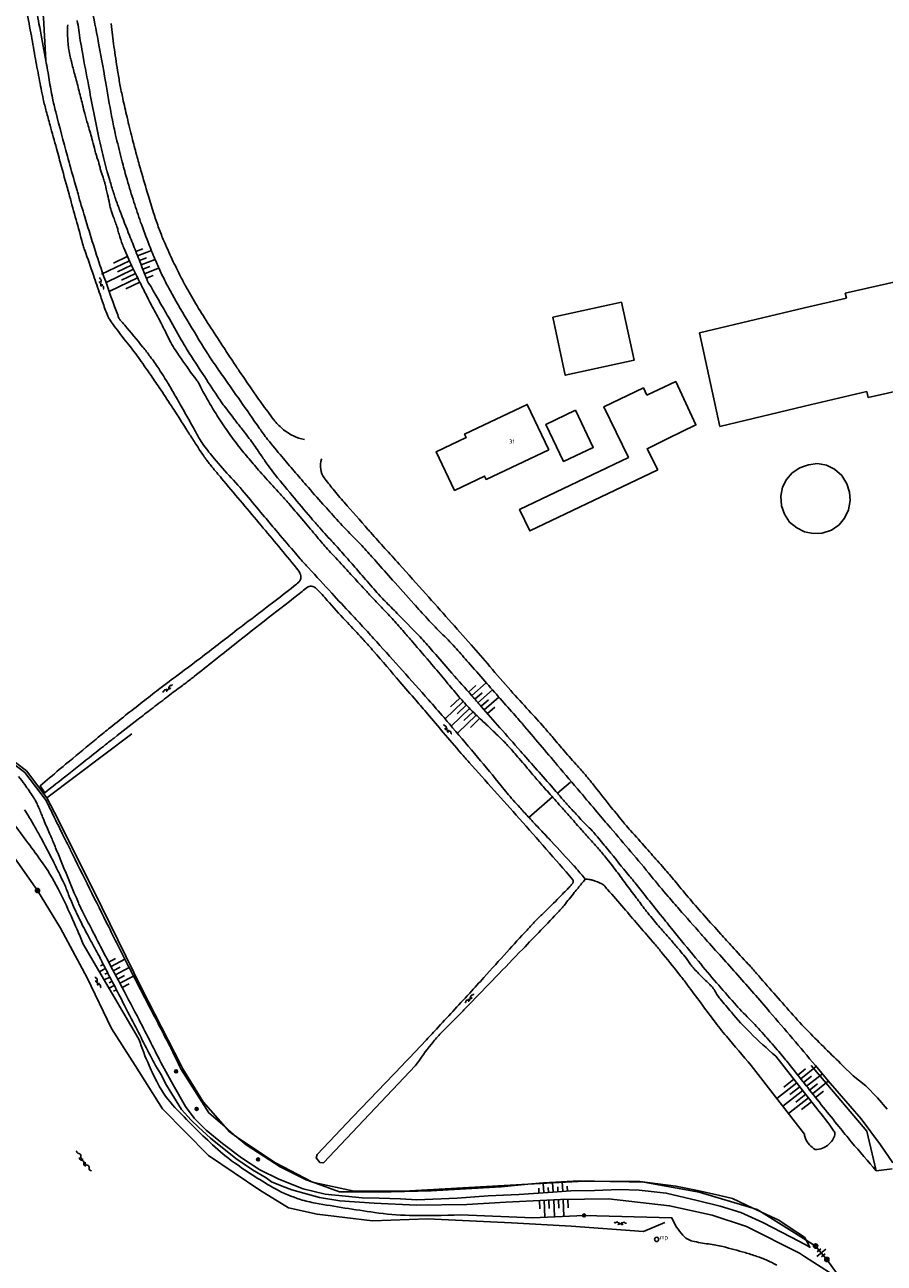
# Model space of a CAD drawing. Header units: millimetres. Extents: x 149344 to 154519, y 463794 to 476271.
# Tile 37 of 70: x 149836 to 150017, y 468458 to 468719. Entities that reach past the tile are written whole.
import ezdxf

# ---------------------------------------------------------------- set-up
doc = ezdxf.new("R2010")
doc.units = ezdxf.units.MM
doc.header["$LTSCALE"] = 4
doc.layers.get('0').update_dxf_attribs({"color": 252, "linetype": 'CONTINUOUS'})
for name, color, linetype in [('Gebouw', 252, 'CONTINUOUS'), ('Huisnummer', 252, 'CONTINUOUS'), ('symbool talud', 252, 'CONTINUOUS'), ('symbool water', 252, 'CONTINUOUS'), ('Topografie', 252, 'CONTINUOUS')]:
    doc.layers.add(name, color=color, linetype=linetype)
doc.styles.add('ISO', font='ISO')

# ---------------------------------------------------------------- blocks, each defined once
blk = doc.blocks.new('water4')
at = {"linetype": 'Continuous'}
for centre, start, end in [((-0.01, 0.75), 129.7446, 230.2554), ((-0.32, 1.12), 309.7446, 50.2554), ((-0.32, 0.37), 309.7446, 50.2554), ((0.32, 0.01), 129.7446, 230.2554), ((0, 0.38), 309.7446, 50.2554), ((-0.01, -0.74), 129.7446, 230.2554), ((-0.32, -0.37), 309.7446, 50.2554), ((-0.32, -1.12), 309.7446, 50.2554), ((0, -0.37), 309.7446, 50.2554)]:
    blk.add_arc(centre, 0.244, start, end, dxfattribs=at)
blk = doc.blocks.new('talud')
for p, q in [((0, 0.75), (0.5, 0.75)), ((0, 0.5), (1, 0.5)), ((0, 0.25), (0.5, 0.25)), ((0, 0), (1, 0)), ((0, -0.25), (0.5, -0.25)), ((0, -0.5), (1, -0.5)), ((0, -0.75), (0.5, -0.75))]:
    blk.add_line(p, q)
blk = doc.blocks.new('DRHEK')
at = {"linetype": 'Continuous'}
for p, q in [((1.25, 0), (-1.25, 0)), ((-0.5, 0.7), (0.5, 0.7)), ((-0.5, -0.7), (0.5, -0.7))]:
    blk.add_line(p, q, dxfattribs=at)
blk = doc.blocks.new('paal')
for radius in [0.45, 0.2]:
    blk.add_circle((0, 0), radius)
blk = doc.blocks.new('meerpaal')
at = {"color": 0}
blk.add_circle((0, 0), 0.45, dxfattribs=at)
at = {"style": 'ISO'}
blk.add_attdef('MEERPAAL', (0.7, 0), '', height=0.9, dxfattribs=at)
blk = doc.blocks.new('boom')
for radius in [0.315, 0.225, 0.135]:
    blk.add_circle((0, 0), radius)
blk = doc.blocks.new('water6')
at = {"linetype": 'Continuous'}
for centre, start, end in [((0.16, 1.47), 129.7446, 230.2554), ((-0.47, 2.22), 309.7446, 50.2554), ((-0.47, 0.72), 309.7446, 50.2554), ((0.49, 0), 129.7446, 230.2554), ((-0.14, 0.75), 309.7446, 50.2554), ((0.16, -1.51), 129.7446, 230.2554), ((-0.47, -0.76), 309.7446, 50.2554), ((-0.47, -2.26), 309.7446, 50.2554), ((-0.14, -0.75), 309.7446, 50.2554)]:
    blk.add_arc(centre, 0.488, start, end, dxfattribs=at)

msp = doc.modelspace()

# ---------------------------------------------------------------- linework, layer by layer
at = {"layer": 'Gebouw'}
for points in [[(150008.81, 468661.27), (150008.56, 468662.29), (150021.61, 468665.22), (150026.24, 468643.27), (150013.38, 468640.39), (150013.11, 468641.63)], [(149947.07, 468657.25), (149961.52, 468660.39), (149964.18, 468648.19), (149949.72, 468645.05), (149947.07, 468657.25)], [(150008.81, 468661.27), (150000, 468659.18)], [(150000, 468659.18), (149977.92, 468653.94), (149982.22, 468634.3), (150000, 468638.52)], [(149966.89, 468640.86), (149966.16, 468642.39), (149957.84, 468638.41), (149962.99, 468627.79), (149940.13, 468616.83), (149942.29, 468612.32), (149969.18, 468625.2)], [(149966.89, 468640.86), (149972.94, 468643.72), (149977.18, 468634.62), (149971.26, 468631.75)], [(150000, 468638.52), (150013.11, 468641.63)], [(149946.27, 468629.4), (149941.74, 468638.93), (149928.57, 468632.68), (149928.9, 468631.97), (149922.58, 468628.97), (149926.44, 468620.85), (149932.76, 468623.85), (149933.09, 468623.15), (149946.27, 468629.4)], [(149951.9, 468637.68), (149955.59, 468629.89), (149949.35, 468626.94), (149945.66, 468634.73), (149951.9, 468637.68)], [(149969.18, 468625.2), (149966.93, 468629.6), (149971.26, 468631.75)], [(149995.06, 468619.66), (149995.4, 468621.53), (149996.19, 468623.14), (149997.44, 468624.51), (149999.03, 468625.62), (150000, 468625.94)], [(150000, 468625.94), (150000.81, 468626.21), (150002.73, 468626.47), (150004.61, 468626.12), (150006.28, 468625.33), (150007.83, 468623.97), (150008.92, 468622.25), (150009.47, 468620.51), (150009.57, 468618.7), (150009.23, 468616.75), (150008.41, 468615.03), (150007.26, 468613.6), (150005.68, 468612.5), (150003.73, 468611.87), (150001.83, 468611.81), (150000, 468612.12), (150000, 468612.12)], [(150000, 468612.12), (149998.36, 468613), (149996.87, 468614.2), (149995.83, 468615.86), (149995.17, 468617.58), (149995.06, 468619.66)]]:
    msp.add_lwpolyline(points, dxfattribs=at)
at = {"layer": 'Topografie'}
for p, q in [((149948.07, 468557.22), (149950.79, 468559.53)), ((149942.09, 468552.1), (149947.03, 468556.42)), ((150002.34, 468462.03), (150004.7, 468459.22))]:
    msp.add_line(p, q, dxfattribs=at)
for points in [[(149803.55, 469263.61, 0), (149802.36, 469256.22, 0.000009)], [(149953.92, 468539.15, 0.000497), (149952.41, 468537.29, 0.000952), (149951.62, 468536.31, 0.000629), (149949.47, 468533.63, -0.003873), (149949.12, 468533.2, -0.017778), (149948.43, 468532.43, -0.001663), (149940.78, 468524.45, -0.000169), (149935.04, 468518.53, -0.000173), (149929.43, 468512.73, -0.001927), (149927.82, 468511.08, 0.000699), (149923.38, 468506.56, 0.028254), (149921.57, 468504.49, 0.013944), (149918.27, 468500), (149898.88, 468479.52), (149898.15, 468479.61), (149897.33, 468480.57), (149897.54, 468481.28), (149905.08, 468489.22), (149915.42, 468500, 0.001316), (149920.22, 468505.05, 0.002577), (149922.65, 468507.65, 0.000026), (149929.51, 468515.08, 0.001425), (149929.64, 468515.21, 0.001916), (149932.62, 468518.5, -0.001181), (149937.45, 468523.84, -0.001465), (149941.68, 468528.46, -0.004084), (149943.21, 468530.11, -0.01116), (149944.78, 468531.68, 0.005416), (149948.04, 468534.88, 0.002656), (149950.18, 468537.06, 0.008063), (149950.87, 468537.79, 0.021102), (149951.04, 468538, 0.014109), (149951.28, 468538.32, 0.056933), (149951.36, 468538.47, 0.053244), (149951.4, 468538.65, 0.220264), (149951.29, 468539.04, 0.005008), (149940.09, 468551.86, 0.000984), (149929.5, 468563.68, -0.006193), (149927.84, 468565.58, -0.000587), (149924.08, 468569.98, 0.000665), (149920.77, 468573.87, 0.000094), (149918.35, 468576.69, 0.000067), (149914.96, 468580.65, 0.001764), (149909.4, 468587.08, 0.004854), (149907.36, 468589.4, 0.005129), (149906.66, 468590.15, -0.001145), (149903.54, 468593.48, -0.008543), (149899.69, 468597.74, 0.015212), (149897.5, 468600.11, 0.074762), (149896.89, 468600.57, 0.106091), (149896.36, 468600.72, 0.083581), (149895.89, 468600.68, 0.095421), (149895.52, 468600.5, 0.006105), (149894.39, 468599.63, 0.000483), (149880.18, 468588.43, 0.000184), (149871.71, 468581.73, -0.001649), (149870.76, 468580.99, -0.008028), (149868.73, 468579.46, 0.00581), (149865.92, 468577.35, 0.000689), (149862.67, 468574.86, 0.000819), (149859.95, 468572.76, 0.000575), (149854.88, 468568.81, 0.001569), (149853.02, 468567.36, 0.000337), (149852.65, 468567.06, -0.000026), (149847.83, 468563.24, -0.000366), (149845.03, 468561.03, -0.000218), (149840.31, 468557.31), (149839.32, 468558.74, -0.001505), (149843.35, 468562.17, -0.002851), (149845.49, 468563.96, -0.000039), (149851.09, 468568.6, -0.001603), (149851.23, 468568.71, -0.002068), (149853.72, 468570.73, -0.001449), (149857.29, 468573.58, -0.002119), (149860.82, 468576.36, -0.002199), (149864.25, 468579.01, -0.005101), (149868.63, 468582.3, 0.005158), (149872.96, 468585.55, 0.001444), (149876.77, 468588.48, -0.00137), (149880.78, 468591.58, -0.001048), (149882.36, 468592.78, 0.000285), (149888.17, 468597.21, 0.004321), (149892.67, 468600.7, 0.018225), (149893.7, 468601.57, 0.13097), (149894.06, 468602.13, 0.117224), (149894.11, 468602.87, 0.051109), (149893.95, 468603.47, 0.072969), (149893.74, 468603.86, 0.009274), (149892.73, 468605.12, 0.001285), (149885.3, 468614.06, 0.001565), (149877.48, 468623.36, -0.005991), (149875.45, 468625.81, -0.012812), (149874.02, 468627.68, -0.012243), (149872.63, 468629.71, -0.001581), (149871.23, 468631.87, -0.001722), (149869.96, 468633.86, -0.001159), (149868.78, 468635.73, 0.001589), (149867.91, 468637.1, 0.004144), (149866.95, 468638.59, 0.001589), (149864.38, 468642.45, 0.00436), (149862.42, 468645.33, 0.003608), (149859.99, 468648.77, 0.014837), (149857.65, 468651.84, -0.012802), (149854.92, 468655.39, -0.00618), (149854.06, 468656.61, -0.02001), (149853.81, 468657, -0.031935), (149853.48, 468657.66, -0.016021), (149852.96, 468659.03, -0.00179), (149851.95, 468661.99, 0.001295), (149850.55, 468666.08, 0.002867), (149848.71, 468671.33, -0.015485), (149848.4, 468672.31, -0.002802), (149848.27, 468672.76, -0.000128), (149845.52, 468682.71), (149845.41, 468683.12, -0.000002), (149843.83, 468688.84, -0.000004), (149842.78, 468692.68, -0.000319), (149841.42, 468697.62, -0.000543), (149840.63, 468700.51, -0.012761), (149840, 468703.09, -0.007573), (149839.11, 468707.48, -0.002059), (149838.26, 468712.13, 0.001966), (149837.38, 468717.01, 0.001172), (149836.39, 468722.23, -0.00226)], [(149810.05, 468725.71, 0.000014), (149799.54, 468718.14, 0.000298)], [(149817.19, 468575.9), (149836.12, 468561.53), (149840.6, 468555.67, 0.000447), (149842.06, 468552.67, 0.001104), (149844.07, 468548.58, 0.000001), (149845.69, 468545.33, 0.000077), (149845.71, 468545.27, 0.000768), (149853.75, 468529.13, 0.001396), (149858.2, 468520.27, 0.000053), (149858.4, 468519.89, 0.00043), (149858.42, 468519.84, 0.001442), (149858.48, 468519.72, 0.00005), (149860.24, 468516.31, 0.000668), (149861.46, 468513.97, -0.00017), (149866.25, 468504.75, -0.00599), (149866.78, 468503.69, -0.001738), (149868.57, 468500), (149868.94, 468499.28), (149874.83, 468490.03), (149878.2, 468487.13)], [(149756.71, 468649.56, 0.000002), (149755.5, 468651.53)], [(149836.26, 468742.64, 0.002397), (149837.26, 468735.45, 0.009903), (149838.23, 468729.54, 0.00623), (149840.07, 468720.2), (149840.55, 468711.16)], [(149838.17, 468723.81, 0.000272), (149839.1, 468718.9, -0.000214), (149840.28, 468712.63, -0.001609), (149840.55, 468711.16)], [(149948.07, 468557.22, 0.002118), (149946.8, 468558.68, 0.000482), (149943.37, 468562.57, -0.000535), (149940.28, 468566.08, -0.000518), (149935.99, 468570.97, 0.000565), (149932.05, 468575.46, 0.001188), (149930.08, 468577.69, -0.000559), (149925.88, 468582.43, -0.004341), (149922.49, 468586.33, 0.006308), (149920.15, 468589.01, 0.00789), (149918.86, 468590.4, 0.002346), (149914.41, 468595, 0.007159), (149911.78, 468597.62, -0.018702), (149910.8, 468598.65, -0.003443), (149909.49, 468600.14, 0.001605), (149906.71, 468603.34, 0.00011), (149904.3, 468606.08, 0.000205), (149903.02, 468607.55, 0.006594), (149900.63, 468610.2, -0.005525), (149897.77, 468613.36, -0.005213), (149896.24, 468615.12, -0.001987), (149892.31, 468619.79, -0.005314), (149888.26, 468624.74, -0.016278), (149887.01, 468626.42, -0.008087), (149886.4, 468627.32, 0.007202), (149885.72, 468628.33, 0.003683), (149883.77, 468631.1, 0.007415), (149882.77, 468632.46, 0.004451), (149881.79, 468633.72, -0.002877), (149880.27, 468635.67, -0.002088), (149877.99, 468638.65, -0.007721), (149877.39, 468639.47, -0.008267), (149876.92, 468640.16, -0.001275), (149873.94, 468644.69, -0.001347), (149870.21, 468650.42, -0.013491), (149869.86, 468651.01, -0.000565), (149869.37, 468651.86, -0.000096), (149866.51, 468656.89, -0.000055), (149864.73, 468660.01, 0.000061), (149863.13, 468662.82, 0.015489), (149862.15, 468664.43, -0.049053), (149861.87, 468664.96, -0.002347), (149861.64, 468665.53, 0.000634), (149860.82, 468667.63, 0.000054), (149859.45, 468671.09, -0.000056), (149858.13, 468674.42, -0.002971), (149856.1, 468679.64, -0.006143), (149855.17, 468682.18, -0.008715), (149854.77, 468683.39, -0.004054), (149853.97, 468686, -0.004256), (149853.45, 468687.8, -0.000527), (149853.39, 468688.03, -0.004391), (149852.79, 468690.25, -0.011526), (149851.69, 468694.97, -0.004952), (149849.49, 468706.06, -0.001373), (149848.23, 468712.85, -0.003643), (149847.78, 468715.41, -0.007961), (149847.45, 468717.59, 0.008496), (149847.14, 468719.63, 0.021056)], [(149850.32, 468721.5, -0.002707), (149851.71, 468714.43, -0.006371), (149853.26, 468705.68, 0.007943), (149854.53, 468698.67, 0.008169), (149855.21, 468695.52, 0.005321), (149856.38, 468690.71, 0.001815), (149856.65, 468689.66, 0.00611), (149857.61, 468686.16, 0.007563), (149859.05, 468681.43, 0.008278), (149860.47, 468677.24, 0.00708), (149862.28, 468672.4, 0.007523), (149863.65, 468669.06, 0.009648), (149864.8, 468666.49, 0.015545), (149866.65, 468662.87, 0.009033), (149870.14, 468656.79, 0.004593), (149874.31, 468649.96, 0.01246), (149875.93, 468647.5, 0.000471), (149877.92, 468644.64, 0.000273), (149881.36, 468639.73, 0.000322), (149885.45, 468633.88, 0.001761), (149886.2, 468632.82, 0.015354), (149887.16, 468631.56, 0.005219), (149890.14, 468627.95, 0.00176), (149892.73, 468624.9, 0.001795), (149895.29, 468621.93, 0.002765), (149898.79, 468617.95, 0.003421), (149901.66, 468614.77, 0.011954), (149904.88, 468611.4, -0.014172), (149907.59, 468608.54, -0.000737), (149909.97, 468605.89, 0.000504), (149913.43, 468602.01, 0.000292), (149917.9, 468597.03, 0.00046), (149920.73, 468593.88, 0.01895), (149924.01, 468590.5, -0.021844), (149926.85, 468587.55, -0.000181), (149929.36, 468584.69, 0.000131), (149932.83, 468580.74, 0.000185), (149939.23, 468573.48, -0.001145), (149940.26, 468572.3, -0.00348), (149940.72, 468571.77, -0.000215), (149948.11, 468563.05, -0.000113), (149952.86, 468557.44, 0.00015), (149956.45, 468553.2, 0.001433), (149959.24, 468549.93, -0.000936), (149963.52, 468544.92, -0.0062), (149967.79, 468539.77, 0.007521), (149971.32, 468535.53, 0.002321), (149973.67, 468532.83, 0.001187), (149978.29, 468527.58, 0.000991), (149979.22, 468526.54, -0.000136), (149985.97, 468518.96, -0.004319), (149992.68, 468511.3, -0.002966), (150002.28, 468500), (150005, 468496.8), (150011.93, 468488.77), (150016, 468483.3), (150018.58, 468479.55)], [(149845.15, 468718.71, 0.043427), (149845.07, 468716.97, 0.011671), (149845.22, 468714.7, 0.021448), (149845.38, 468713.47, 0.007322), (149845.68, 468711.95, 0.010985), (149845.91, 468710.95, 0.003917), (149846.61, 468708.28, -0.003351), (149847.43, 468705.15, -0.002192), (149848.24, 468701.94, 0.003666), (149848.73, 468700.02, 0.009475), (149849.34, 468697.86, -0.006641), (149850.22, 468694.78, -0.007193), (149850.75, 468692.76, 0.010975), (149851.1, 468691.45, 0.012063), (149851.36, 468690.62, -0.010951), (149851.65, 468689.72, -0.00904), (149851.87, 468688.93, 0.007651), (149852.12, 468687.99, 0.013412), (149852.38, 468687.18, 0.005975), (149852.51, 468686.82, -0.023272), (149852.82, 468685.85, -0.007565), (149852.99, 468685.19, -0.002353), (149853.5, 468683.06, -0.010826), (149853.91, 468681.08, 0.023778), (149854.12, 468680.18, 0.012239), (149854.28, 468679.68, 0.003585), (149854.87, 468677.97, 0.005625), (149855.28, 468676.85, -0.01172), (149855.47, 468676.32, -0.018982), (149855.69, 468675.56, 0.012696), (149856, 468674.43, 0.001909), (149856.16, 468673.89, 0.002971), (149856.27, 468673.54, 0.012198), (149856.47, 468672.99, 0.005747), (149856.93, 468671.81, 0.008731), (149857.76, 468669.84, 0.009094), (149858.63, 468667.97, 0.001033), (149859.48, 468666.26, 0.001141), (149860.24, 468664.71, 0.000762), (149861.54, 468662.14, 0.001381), (149862.26, 468660.72, 0.005918), (149862.96, 468659.37, -0.002594), (149864.6, 468656.31, -0.009667), (149865.82, 468653.88, 0.012096), (149866.81, 468651.93, 0.023695), (149867.8, 468650.29, 0.008158), (149870.97, 468645.72, 0.011031), (149872.04, 468644.3, -0.022932), (149872.54, 468643.6, -0.033332), (149872.95, 468642.85, 0.015905), (149873.77, 468641.26, 0.01186), (149876.32, 468636.91, 0.015187), (149878.48, 468633.62, 0.010642), (149880.84, 468630.42, 0.012435), (149882.98, 468627.78, 0.002084), (149885.25, 468625.13, 0.003343), (149886.69, 468623.5, 0.006052), (149889.77, 468620.12, -0.010042), (149891.62, 468618.07, -0.001374), (149892.9, 468616.56, -0.000601), (149895.83, 468613.12, -0.002943), (149898.47, 468609.98, 0.008042), (149899.45, 468608.84, 0.008038), (149900.68, 468607.49, -0.003219), (149903.79, 468604.14, -0.000696), (149906.13, 468601.59, 0.001122), (149907.58, 468600.01, 0.005547), (149909.2, 468598.29, -0.004243), (149911.32, 468596.06, -0.003711), (149913.6, 468593.58, -0.003697), (149915.84, 468591.06, -0.002553), (149917.6, 468589.03, -0.001095), (149921.68, 468584.27, -0.003833), (149924.46, 468580.96, 0.004364), (149926.9, 468578.05, 0.008945), (149929.1, 468575.58, 0.014259), (149930.54, 468574.1, 0.004288), (149931.91, 468572.79, -0.002888), (149933.96, 468570.86, -0.00115), (149936.48, 468568.42, -0.005691), (149936.99, 468567.92, -0.012886), (149937.6, 468567.27, -0.00365), (149939.69, 468564.89, -0.004499), (149942.41, 468561.69, 0.006837), (149944.21, 468559.59, 0.002237), (149946.54, 468556.96, -0.002031), (149949.11, 468554.08, -0.000915), (149950.95, 468551.99, 0.000779), (149953.1, 468549.54, 0.006015), (149954.83, 468547.63, -0.006261), (149956.49, 468545.79, -0.011209), (149958.19, 468543.77, -0.00785), (149960.5, 468540.79, -0.002551), (149962.54, 468538.05, 0.002483), (149964.64, 468535.24, 0.000969), (149966.57, 468532.69, 0.003982), (149967.04, 468532.08, 0.008648), (149967.68, 468531.28, 0.002588), (149969.89, 468528.68, 0.003541), (149971.54, 468526.79, -0.003942), (149973.02, 468525.09, -0.005519), (149974.02, 468523.9, -0.004588), (149975.2, 468522.44, -0.02376), (149975.79, 468521.6, 0.026706), (149976.33, 468520.86, 0.018573), (149976.83, 468520.29, 0.005422), (149978.63, 468518.41, 0.01636), (149979.73, 468517.36, -0.024331), (149980.45, 468516.65, -0.064033), (149981.13, 468515.68, 0.042792), (149982.09, 468514.2, 0.010004), (149982.26, 468513.99, 0.00072), (149984.64, 468511.17, 0.022079), (149988.59, 468506.89, 0.017519), (149993.98, 468501.92), (150000, 468494.27), (150002.56, 468490.97, -0.029384), (150006.16, 468486.2, -0.23), (150006.36, 468485.4, -0.169195), (150005.13, 468483.45, -0.204678), (150002.24, 468482.33, -0.153493), (150000.19, 468484.67, -0.053262), (150000, 468485.53), (149988.79, 468500, -0.00594), (149983.6, 468506.12, -0.01113), (149980.95, 468509.48, -0.001826), (149975.44, 468516.85, 0.007264), (149974.04, 468518.68, 0.003003), (149970.31, 468523.35, 0.006929), (149968.66, 468525.34, 0.001071), (149967.97, 468526.14, 0.000125), (149962.02, 468533.04, 0.00102), (149958.62, 468536.95, 0.004245), (149957.8, 468537.88, 0.10294), (149957.38, 468538.19, 0.027157), (149955.54, 468538.91, 0.043553), (149954.91, 468539.06, 0.02812), (149953.92, 468539.15)], [(149840.55, 468711.16, -0.004456), (149841.25, 468707.1, 0.008828), (149841.94, 468703.3, 0.013797), (149842.61, 468700.37, 0.004323), (149845.08, 468691.09, 0.000756), (149846.5, 468685.97, 0.000918), (149847.04, 468684.07, 0.000449), (149847.3, 468683.14, 0.003706), (149848.71, 468678.34, 0.002998), (149850.53, 468672.43, 0.00718), (149852.39, 468666.81, 0.004791), (149855.37, 468658.46, 0.004403), (149855.91, 468657.03, 0.049404), (149855.97, 468656.91, 0.044527), (149856.19, 468656.62, -0.011685), (149857.11, 468655.59, -0.003848), (149860.94, 468650.96, -0.00923), (149862.48, 468648.98, -0.017803), (149864.26, 468646.45, -0.011208), (149866.85, 468642.26, -0.001649), (149868.37, 468639.64, -0.001529), (149869.99, 468636.81, -0.00838), (149871.55, 468633.97, 0.011527), (149872.69, 468631.92, 0.026858), (149873.77, 468630.29, 0.01514), (149875.92, 468627.56, 0.011513), (149879.52, 468623.47, -0.011425), (149883.14, 468619.35, -0.001573), (149886.53, 468615.29, 0.002281), (149888.87, 468612.49, 0.001536), (149892.65, 468608.05, 0.004348), (149894, 468606.5, 0.003814), (149895.77, 468604.54, 0.001404), (149900.62, 468599.26, 0.001568), (149904.72, 468594.85, -0.00233), (149907.47, 468591.88, -0.002185), (149910.08, 468589.02, -0.001043), (149915.5, 468582.98, -0.001635), (149920.97, 468576.84, -0.002704), (149924.24, 468573.09, -0.002388), (149926.05, 468570.97, -0.000821), (149931.29, 468564.78, -0.006078), (149936.22, 468558.77, 0.01199), (149938.76, 468555.75, 0.00384), (149940.14, 468554.21, 0.002993), (149941.94, 468552.26, 0.000779), (149943.87, 468550.2, -0.000613), (149946.32, 468547.59, -0.001), (149946.82, 468547.05, -0.000108), (149951.47, 468542.03, -0.01061), (149952.1, 468541.32, -0.003567), (149953.92, 468539.15)], [(149784.66, 468514.05, -0.000004), (149789.96, 468507.52, -0.001887)], [(150005.23, 468456.48), (150000, 468459.84), (149998.93, 468460.53), (149987.83, 468466.14), (149980.6, 468468.53), (149971.65, 468470.51), (149958.8, 468471.98), (149948.74, 468471.86), (149937.25, 468471.26), (149929.03, 468470.79), (149918.44, 468470.61), (149909.56, 468471.04), (149902.31, 468471.55), (149898.04, 468472.27), (149892.23, 468473.84), (149890.24, 468474.6), (149887.98, 468475.55), (149886.82, 468476.4), (149883.96, 468478.05), (149880.48, 468480.46), (149875.15, 468484.73), (149872.61, 468487.02), (149871.06, 468488.48), (149869.07, 468490.75), (149865.89, 468495.83), (149864.61, 468498.32), (149863.56, 468500, 0.000343), (149859.17, 468508.55, 0.000546), (149856.41, 468513.91, 0.000005), (149852.14, 468522.17, 0.000244), (149852.06, 468522.34, 0.006344), (149850.43, 468525.39, -0.005623), (149848.58, 468528.83, -0.007135), (149847.63, 468530.72, -0.005121), (149846.37, 468533.38, -0.019275), (149845.2, 468536.2, 0.021796), (149844.16, 468538.68, 0.00369), (149843.24, 468540.58, 0.002915), (149842.05, 468542.98, 0.002493), (149840.66, 468545.68, 0.003342), (149839.6, 468547.69, 0.008445), (149838.33, 468549.97, 0.00769), (149836.86, 468552.43, 0.005557), (149836.02, 468553.75, 0.003204)], [(150017.4, 468490.81), (150015.32, 468493.17), (150012.86, 468495.74), (150010.25, 468497.83), (150008.02, 468500, -0.00716), (150000.88, 468507.07, -0.013232), (149997.18, 468511.06, -0.00119), (149989.92, 468519.34, 0.005033), (149988.19, 468521.28, 0.001973), (149984.81, 468524.98, -0.002777), (149982.4, 468527.61, -0.00268), (149979.01, 468531.41, -0.002917), (149975.94, 468534.93, -0.009687), (149973.03, 468538.44, 0.012819), (149970.81, 468541.07, 0.000207), (149969.45, 468542.61, 0.000103), (149966.72, 468545.69, 0.000614), (149963.45, 468549.37, -0.001781), (149962.32, 468550.64, -0.009343), (149962.08, 468550.93, -0.000835), (149959.4, 468554.23, -0.005104), (149955.88, 468558.66, 0.009457), (149953.97, 468561.04, 0.00964), (149952.31, 468562.93, -0.005764), (149949.52, 468566.09, -0.002668), (149947.17, 468568.84, 0.003377), (149945.3, 468571.01, 0.009231), (149942.09, 468574.57, -0.007765), (149938.26, 468578.79, -0.00408), (149933.85, 468583.87, 0.004576), (149929.92, 468588.4, 0.000667), (149925.24, 468593.68, 0.00065), (149920.42, 468599.09, 0.001345), (149914.8, 468605.35, -0.001268), (149908.83, 468611.99, -0.002093), (149908.25, 468612.64, -0.000239), (149903.25, 468618.34, -0.009131), (149900.93, 468621.08, -0.010578), (149899.03, 468623.52, -0.128299), (149898.31, 468625.28, -0.112616), (149898.51, 468627.43, -0.002213), (149898.53, 468627.48, -0.002213)], [(150000.33, 468463.28), (150001.13, 468461.81), (150000, 468462.41), (149997.18, 468463.93), (149991.23, 468467.01), (149986.65, 468469.07), (149982.25, 468470.44), (149977.44, 468471.62), (149970.96, 468473.16), (149965.24, 468473.8), (149961.13, 468473.95), (149955.85, 468473.71), (149950.9, 468473.62), (149946.09, 468473.32), (149939.95, 468472.88), (149933.52, 468472.57), (149927.02, 468472.08), (149918.54, 468471.78), (149915.11, 468471.94), (149910.61, 468472.09), (149907.02, 468472.18), (149903.55, 468472.52), (149899.26, 468472.98), (149894.62, 468474.1), (149889.52, 468476.07), (149885.54, 468478.09), (149881.68, 468480.58), (149877.7, 468483.63), (149874.27, 468486.41), (149871.71, 468488.89), (149869.91, 468491.34), (149867.32, 468495.91), (149865.04, 468500, 0.001962), (149860.15, 468509.56, 0.002753), (149856.6, 468516.35, 0.000158), (149853.34, 468522.49, -0.001941), (149853.08, 468522.99, -0.000856), (149852.35, 468524.39, -0.000253), (149849.9, 468529.13, -0.001183), (149848.18, 468532.49, -0.005434), (149847.82, 468533.23, -0.013164), (149847.4, 468534.15, -0.001472), (149843.92, 468542.51, -0.000383), (149842.73, 468545.41, 0.000882), (149842.22, 468546.66, 0.004887), (149841.19, 468549.06, -0.00406), (149839.95, 468551.95, -0.00657), (149839.57, 468552.91, 0.00566), (149839.13, 468554.01, 0.013696), (149838.71, 468554.95, 0.014599), (149838.27, 468555.8, 0.017035), (149837.9, 468556.42, 0.007941), (149837.03, 468557.71, 0.008593), (149836.1, 468559.01, 0.006564), (149834.81, 468560.69, 0.014353)], [(150015.1, 468477.85, -0.003705), (150009.9, 468483.9, -0.00704), (150007.23, 468487.14, -0.000023), (150000.67, 468495.34, -0.000456), (150000.34, 468495.75, -0.001099), (149997.53, 468499.3, 0.001556), (149995.54, 468501.8, 0.00918), (149994.29, 468503.3, 0.004192), (149991.47, 468506.51, 0.014334), (149988.37, 468509.8, -0.014327), (149985.26, 468513.1, -0.004712), (149981.51, 468517.38, -0.004545), (149977.71, 468521.89, -0.00129), (149972.96, 468527.66, -0.002453), (149970.49, 468530.71, -0.002295), (149967.39, 468534.61, 0.003116), (149965.11, 468537.47, 0.001262), (149963.15, 468539.88, 0.000561), (149958.72, 468545.3, 0.001498), (149956.48, 468548.01, 0.004469), (149955.72, 468548.92, 0.020829), (149954.42, 468550.3, -0.012323), (149952.2, 468552.59, -0.000997), (149950.48, 468554.47, -0.00425), (149950.08, 468554.91, -0.003529), (149948.58, 468556.63, 0.000847), (149948.07, 468557.22)], [(149833.24, 468551.49, -0.005588), (149839.45, 468543.12, -0.03923), (149843.11, 468537.12, -0.021836), (149848.33, 468525.65), (149860.1, 468505.5, 0.023762), (149862.24, 468500, 0.017029), (149864.09, 468496.19, 0.067249), (149867.67, 468491.18, 0.016719), (149875.58, 468483.32, 0.031286), (149880.2, 468479.54, 0.028936), (149888.83, 468474.06, 0.052116), (149894.06, 468471.83, 0.031602), (149897.21, 468471.07, 0.008152), (149909.61, 468469.11, 0.028494), (149916.96, 468468.49, 0.019566), (149927.69, 468468.62), (149942.9, 468468), (149953.67, 468468.48), (149972.13, 468467.95, 0.08347), (149974.41, 468464.31, 0.153219), (149976.45, 468463.09, 0.029851), (149979.83, 468462.48, -0.033607), (149982.82, 468461.93, -0.006944), (149987.51, 468460.66, -0.012992), (149989.98, 468459.88, -0.039741), (149994.16, 468458.06, -0.046635)]]:
    msp.add_lwpolyline(points, format="xyb", dxfattribs=at)
at = {"layer": 'Topografie', "flags": 128}
for points in [[(149894.89, 468631.57, -0.091647), (149892.57, 468632.28, -0.052926), (149890.24, 468633.83, -0.057758), (149888.47, 468635.68, -0.003841), (149885.89, 468639.15, -0.007815), (149884.66, 468640.88, -0.000797), (149881.11, 468646.07, -0.002166), (149879.82, 468647.99, -0.002489), (149877.66, 468651.26, -0.001896), (149874.85, 468655.58, -0.007485), (149872.35, 468659.6, -0.007983), (149870.11, 468663.45, -0.010173), (149868.86, 468665.81, -0.006889), (149867.12, 468669.35, -0.009701), (149865.23, 468673.56, -0.015513), (149864.18, 468676.25, -0.007081), (149863.19, 468679.17, -0.005577), (149862.03, 468682.91, -0.002529), (149860.52, 468688.06, -0.004099), (149859.63, 468691.25, -0.000145), (149859.59, 468691.38, -0.004014), (149858.67, 468694.94, -0.00356), (149857.61, 468699.26, -0.005082), (149856.71, 468703.23, -0.006855), (149856.12, 468706.18, -0.006911), (149855.61, 468709.09, -0.004028), (149854.86, 468714.11, -0.009099), (149854.26, 468718.95, 0.013598)], [(149741.61, 468693.62, 0.01536), (149743.13, 468685.62, 0.024523), (149744.47, 468680.73, 0.003851), (149747.57, 468671.5, 0.024972), (149748.11, 468670.15, 0.021725), (149749.07, 468668.29, 0.003785), (149755.23, 468657.67, 0.015462), (149757.26, 468654.47, 0.008298), (149761.33, 468648.66), (149769.25, 468638.83), (149771.53, 468636), (149779.64, 468626.42), (149784.33, 468616.48), (149787.83, 468606.59), (149789.83, 468601.65), (149791.4, 468599), (149795.03, 468594.64), (149800.19, 468589.47), (149817.49, 468576.3), (149836.47, 468561.88), (149840.77, 468556.26)]]:
    msp.add_lwpolyline(points, format="xyb", dxfattribs=at)
for points in [[(149840.77, 468556.26), (149858.64, 468569.72)], [(149878.2, 468487.13), (149873.61, 468492.38), (149869.33, 468499.26), (149868.95, 468500), (149860.75, 468516.12), (149852.3, 468533.27), (149843.15, 468551.69), (149840.77, 468556.26)], [(149970.68, 468466.98), (149966.19, 468465.07), (149950.96, 468466.2), (149938.39, 468466.94), (149920.74, 468467.77), (149909.19, 468467.37), (149897.54, 468468.76), (149891.52, 468470.07), (149885.52, 468473.78), (149874.7, 468481.05), (149865.08, 468490.85), (149859.28, 468500), (149854.34, 468507.79), (149849.21, 468518.43), (149843.61, 468528.84), (149838.79, 468536.76), (149832.83, 468545.24)], [(150015.1, 468477.85), (150013.11, 468486.22), (150001.4, 468500)], [(149880.64, 468485.03), (149879.17, 468486.02), (149878.2, 468487.13)], [(149896.48, 468475.54), (149888.82, 468479.5), (149880.64, 468485.03)], [(150018.42, 468478.3), (150015.1, 468477.85)], [(149896.89, 468475.39), (149896.69, 468475.44), (149896.48, 468475.54)], [(149941.83, 468475.04), (149915.82, 468473.6), (149905.36, 468473.61), (149896.89, 468475.39)], [(149959.18, 468475.61), (149953.73, 468475.7), (149941.83, 468475.04)], [(149960.09, 468475.6), (149959.18, 468475.61)], [(149989.13, 468470.01), (149977.89, 468473.39), (149966.23, 468475.49), (149960.09, 468475.6)], [(149990.93, 468469.17), (149990.03, 468469.74), (149989.13, 468470.01)], [(150000.33, 468463.28), (149990.93, 468469.17)], [(150002.34, 468462.03), (150000.33, 468463.28)], [(150009.04, 468453.2), (150004.7, 468459.22)]]:
    msp.add_lwpolyline(points, dxfattribs=at)
at = {"layer": 'Topografie'}
for points in [[(149878.2, 468487.13), (149880.64, 468485.03)], [(149880.64, 468485.03), (149882.62, 468483.32), (149889.82, 468478.68), (149895.27, 468475.98), (149896.48, 468475.54)], [(149896.48, 468475.54), (149896.89, 468475.39)], [(149896.89, 468475.39), (149902.26, 468473.43), (149913.11, 468473.42), (149921.52, 468473.66), (149936.24, 468474.51), (149941.83, 468475.04)], [(149941.83, 468475.04), (149945.13, 468475.36), (149952.62, 468475.73), (149959.18, 468475.61)], [(149959.18, 468475.61), (149960.07, 468475.6), (149960.09, 468475.6)], [(149960.09, 468475.6), (149965.38, 468475.61), (149972.98, 468474.65), (149977.48, 468473.72), (149982.2, 468472.65), (149984.9, 468472.06), (149989.13, 468470.01)], [(149989.13, 468470.01), (149989.62, 468469.77), (149990.93, 468469.17)], [(149990.93, 468469.17), (149994.58, 468467.51), (149997.18, 468465.73), (150000, 468463.9), (150000.33, 468463.28)]]:
    msp.add_lwpolyline(points, dxfattribs=at)

# ---------------------------------------------------------------- block references
at = {"layer": 'symbool talud', "yscale": 4}
for p, xscale, zscale, rotation in [((149858.96, 468667.31), 6.497824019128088, 6.497824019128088, 205.7759033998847), ((149860.57, 468668.25), 3.139124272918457, 3.139124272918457, 21.54975903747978), ((149931.37, 468576.22), 4.081546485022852, 4.081546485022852, 41.47345828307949), ((149929.63, 468575.06), 5.384651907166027, 5.384651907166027, 224.1850226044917), ((149855.18, 468519.03), 3.260019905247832, 3.260019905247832, 27.95236228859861), ((149854, 468518.58), 1.333778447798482, 1.333778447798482, 207.3257563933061), ((150000.45, 468495.62), 4.231489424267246, 4.231489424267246, 38.5401031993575), ((149999.63, 468494.74), 5.331194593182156, 5.331194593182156, 218.1495972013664), ((149947.19, 468473.38), 2.044717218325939, 2.044717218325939, 93.72991670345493), ((149947.28, 468471.74), 3.511428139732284, 3.511428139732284, 272.3570933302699)]:
    msp.add_blockref('talud', p, dxfattribs=dict(at, xscale=xscale, zscale=zscale, rotation=rotation))
at = {"layer": 'symbool water'}
for p, rotation in [((149852.18, 468664.3), 199.8987335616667), ((149866.19, 468579.15), 307.6483042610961), ((149924.93, 468570.57), 220.2875594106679), ((149851.43, 468517.41), 207.9757074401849), ((149929.61, 468514.01), 315.6632123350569), ((149961.3, 468466.82), 267.8283548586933)]:
    msp.add_blockref('water4', p, dxfattribs=dict(at, rotation=rotation))
at = {"layer": 'symbool water', "linetype": 'Continuous', "rotation": 216.1446125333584}
msp.add_blockref('water6', (149848.45, 468479.86), dxfattribs=at)
at = {"layer": 'Topografie', "linetype": 'Continuous'}
for name, p in [('paal', (149838.79, 468536.76)), ('boom', (149867.93, 468498.75)), ('boom', (149872.24, 468490.87)), ('boom', (149885.15, 468480.24)), ('boom', (149953.67, 468468.48)), ('paal', (150002.34, 468462.03)), ('paal', (150004.7, 468459.22))]:
    msp.add_blockref(name, p, dxfattribs=at)
msp.add_blockref('meerpaal', (149968.93, 468463.44), dxfattribs=at).add_auto_attribs({'MEERPAAL': 'mp'})
at = {"layer": 'Topografie', "rotation": 40.01543748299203}
msp.add_blockref('DRHEK', (150003.52, 468460.62), dxfattribs=at)

# ---------------------------------------------------------------- texts
at = {"layer": 'Huisnummer', "style": 'ISO'}
msp.add_text('31', height=0.9, dxfattribs=at).set_placement((149937.9, 468630.65))

doc.saveas('drawing.dxf')
